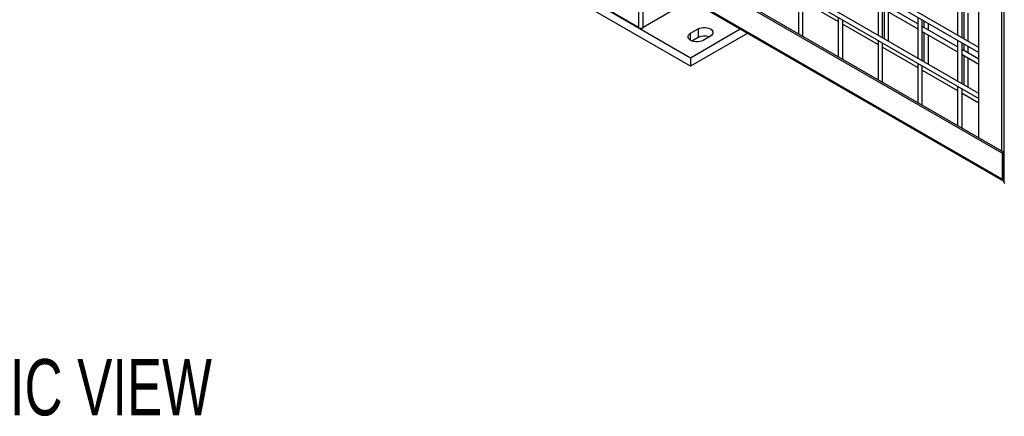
# Model space of a CAD drawing. Header units: inches. Extents: x 0.2 to 10.8, y 0.2 to 8.2.
# Tile 17 of 43: x 8 to 9.5, y 4.2 to 4.8. Entities that reach past the tile are written whole.
import ezdxf

# ---------------------------------------------------------------- set-up
doc = ezdxf.new("R2010")
doc.units = ezdxf.units.IN
doc.header["$MEASUREMENT"] = 0
doc.layers.add('DIMENSIONS', color=140, linetype='Continuous', lineweight=25)
doc.styles.add('SLDTEXTSTYLE0', font='TXT', dxfattribs={"width": 0.7})

# ---------------------------------------------------------------- blocks, each defined once
blk = doc.blocks.new('SW_NOTE_0')
at = {"layer": 'DIMENSIONS', "color": 0, "insert": (0, 0.859), "char_height": 0.66667, "attachment_point": 1, "style": 'SLDTEXTSTYLE0'}
blk.add_mtext('ISOMETRIC VIEW', dxfattribs=at)
blk = doc.blocks.new('ISOMETRIC_VIEW')
at = {"layer": 'DIMENSIONS', "color": 140}
blk.add_blockref('SW_NOTE_0', (0, -0.097), dxfattribs=at)

msp = doc.modelspace()

# ---------------------------------------------------------------- linework, layer by layer
for p, q in [((9.48912, 6.82094), (9.48912, 4.57545)), ((9.45226, 4.64046), (9.45226, 6.79844)), ((9.48569, 6.77914), (9.48569, 4.62116)), ((9.45226, 4.77435), (8.15065, 5.52575)), ((8.15065, 5.51805), (9.45226, 4.76665)), ((9.45226, 4.7063), (8.15065, 5.4577)), ((8.15065, 5.45), (9.45226, 4.6986)), ((9.48696, 4.61798), (8.10958, 5.41313)), ((8.1117, 5.41435), (9.48909, 4.6192)), ((9.48696, 4.57937), (8.10958, 5.37452)), ((8.11057, 5.37232), (9.48796, 4.57717)), ((8.80438, 4.88674), (9.02535, 4.75918)), ((8.94816, 4.88879), (8.94816, 4.80374)), ((8.95523, 4.80374), (8.95523, 4.88471)), ((9.02535, 4.74642), (8.80438, 4.87398)), ((8.94816, 4.80374), (8.88157, 4.84218)), ((9.02182, 4.84218), (8.95523, 4.80374)), ((9.18507, 4.85285), (9.18507, 4.79471)), ((9.19174, 4.79086), (9.19174, 4.849)), ((9.19174, 4.84299), (9.244, 4.81282)), ((9.30292, 4.85286), (9.30292, 4.79251)), ((9.30959, 4.78866), (9.30959, 4.84901)), ((9.42077, 4.85287), (9.42077, 4.79252)), ((9.42744, 4.78867), (9.42744, 4.84902)), ((9.36185, 4.80936), (9.30959, 4.83953)), ((9.30959, 4.83183), (9.36185, 4.80166)), ((9.3119, 4.83049), (9.3119, 4.78733)), ((9.31857, 4.78348), (9.31857, 4.82664)), ((9.42975, 4.8288), (9.42975, 4.78734)), ((9.244, 4.81883), (9.244, 4.76069)), ((9.25066, 4.75684), (9.25066, 4.81498)), ((9.36185, 4.81884), (9.36185, 4.75849)), ((9.36851, 4.75464), (9.36851, 4.81499)), ((9.37083, 4.81366), (9.37083, 4.80417)), ((9.43642, 4.78349), (9.43642, 4.82495)), ((9.02535, 4.79532), (9.0364, 4.8017)), ((9.02535, 4.75918), (9.09902, 4.8017)), ((9.0364, 4.8017), (9.0364, 4.78894)), ((9.25066, 4.80897), (9.30292, 4.7788)), ((9.42077, 4.77534), (9.36851, 4.80551)), ((9.36851, 4.79781), (9.42077, 4.76764)), ((9.37083, 4.79648), (9.37083, 4.75331)), ((9.37749, 4.80032), (9.37749, 4.80981)), ((9.11007, 4.79532), (9.02535, 4.74642)), ((9.02535, 4.78469), (9.02535, 4.79532)), ((9.0364, 4.78894), (9.02738, 4.78373)), ((9.05481, 4.79107), (9.04377, 4.78469)), ((9.30292, 4.78481), (9.30292, 4.72667)), ((9.37749, 4.74946), (9.37749, 4.79263)), ((9.42077, 4.78482), (9.42077, 4.72448)), ((9.30959, 4.72282), (9.30959, 4.78096)), ((9.30959, 4.77495), (9.36185, 4.74478)), ((9.42744, 4.72063), (9.42744, 4.78097)), ((9.45226, 4.75717), (9.42744, 4.77149)), ((9.42975, 4.77964), (9.42975, 4.77016)), ((9.43642, 4.76631), (9.43642, 4.77579)), ((9.02535, 4.75918), (9.02535, 4.74642)), ((9.42744, 4.76379), (9.45226, 4.74947)), ((9.42975, 4.76246), (9.42975, 4.71929)), ((9.43642, 4.71544), (9.43642, 4.75861)), ((9.36185, 4.7508), (9.36185, 4.69266)), ((9.36851, 4.68881), (9.36851, 4.74695)), ((9.36851, 4.74094), (9.42077, 4.71077)), ((9.42077, 4.71678), (9.42077, 4.65864)), ((9.42744, 4.65479), (9.42744, 4.71293)), ((9.42744, 4.70692), (9.45226, 4.69259)), ((9.48909, 4.6192), (9.48696, 4.61798)), ((9.48696, 4.61798), (9.48696, 4.57937)), ((9.48909, 4.58059), (9.48909, 4.6192))]:
    msp.add_line(p, q)
at = {"flags": 128}
for points in [[(9.0364, 4.8017), (9.03868, 4.80275), (9.04131, 4.80348), (9.04415, 4.80385), (9.04706, 4.80385), (9.04991, 4.80348), (9.05253, 4.80275), (9.05481, 4.8017), (9.05663, 4.80038), (9.0579, 4.79887), (9.05855, 4.79723), (9.05855, 4.79554), (9.0579, 4.7939), (9.05663, 4.79239), (9.05481, 4.79107)], [(9.04377, 4.78469), (9.04149, 4.78364), (9.03886, 4.78291), (9.03602, 4.78254), (9.0331, 4.78254), (9.03026, 4.78291), (9.02763, 4.78364), (9.02535, 4.78469), (9.02353, 4.78601), (9.02227, 4.78752), (9.02162, 4.78916), (9.02162, 4.79085), (9.02227, 4.79249), (9.02353, 4.79401), (9.02535, 4.79532)], [(9.48912, 4.58027), (9.48911, 4.58032), (9.48909, 4.58059)]]:
    msp.add_lwpolyline(points, dxfattribs=at)
for centre, radius, start, end in [((8.95169, 4.81056), 0.00769, 242.60967, 297.39033), ((9.04567, 4.771), 0.02019, 69.36138, 117.32043), ((9.48893, 4.57896), 0.00201, 168.27203, 275.52563), ((9.49173, 4.57571), 0.00262, 185.6948, 245.62534)]:
    msp.add_arc(centre, radius, start, end)

# ---------------------------------------------------------------- block references
at = {"layer": 'DIMENSIONS', "xscale": 0.125, "yscale": 0.125, "zscale": 0.125}
msp.add_blockref('ISOMETRIC_VIEW', (7.66216, 4.21794), dxfattribs=at)

doc.saveas('drawing.dxf')
